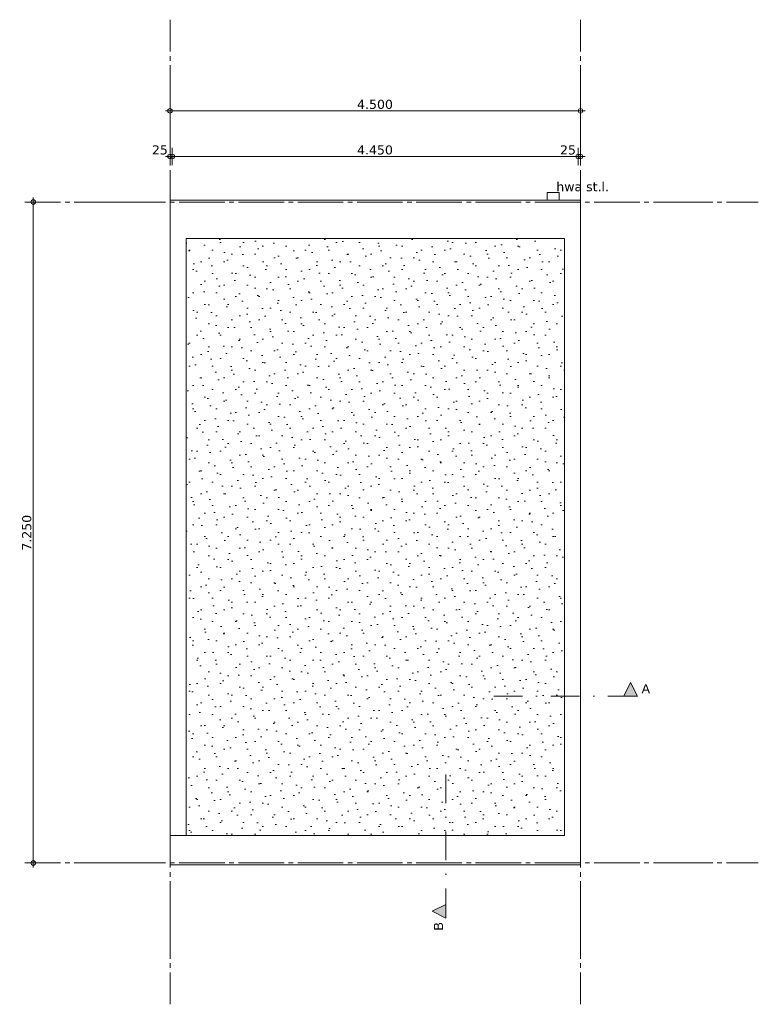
# Model space of a CAD drawing. Header units: millimetres. Extents: x -1649 to 77889, y -1550 to 37834.
# Tile 26 of 27: x 27871 to 35970, y -1550 to 9250. Entities that reach past the tile are written whole.
import ezdxf

# ---------------------------------------------------------------- set-up
doc = ezdxf.new("R2010")
doc.units = ezdxf.units.MM
doc.header["$MEASUREMENT"] = 0
for name, pattern in [('B0204', [650, 500, -50, 50, -50]), ('B0302', [625.500011, 313.000011, -156.25, 0, -156.25]), ('Wipeout_Contour', [1000, 0, -1000])]:
    doc.linetypes.add(name, pattern=pattern)
for name, color, linetype in [('52 Riolering.SCHOON', 7, 'Continuous'), ('A Lijn doorsnede', 7, 'Continuous'), ('A Lijn doorsnede 2D arcering', 7, 'Continuous'), ('A Stramien.module', 7, 'Continuous'), ('New_27 Daken', 7, 'Continuous'), ('New_27 Daken Afdek-arcering', 7, 'Continuous'), ('New_47 Dakafwerking', 7, 'Continuous'), ('New_47 Dakafwerking Afdek-arcering', 7, 'Continuous'), ('Tekst_dim 1_ 100 .SO_VO', 7, 'Continuous')]:
    doc.layers.add(name, color=color, linetype=linetype)
doc.styles.add('GENERATED_STYLE_2', font='verdana.ttf')
doc.styles.add('GENERATED_STYLE_3', font='arial.ttf')
doc.dimstyles.new('GENERATED_STYLE__1', dxfattribs={"dimtxt": 100, "dimasz": 95, "dimexe": 0.18, "dimexo": 0.0625, "dimgap": 0, "dimtad": 1, "dimtih": 1, "dimtoh": 1, "dimdec": 0, "dimzin": 0, "dimdsep": 46, "dimtxsty": 'GENERATED_STYLE_2', "dimblk": 'ARROWHEAD_7', "dimblk1": 'ARROWHEAD_7', "dimblk2": 'ARROWHEAD_7', "dimcen": 0.09, "dimse1": 1, "dimse2": 1, "dimclrd": 9, "dimclre": 9, "dimclrt": 9, "dimadec": 1, "dimazin": 0, "dimtfac": 1, "dimtdec": 4, "dimtmove": 0, "dimatfit": 3, "dimfxl": 1, "dimtolj": 1, "dimtzin": 0, "dimarcsym": 0})
doc.dimstyles.new('GENERATED_STYLE__2', dxfattribs={"dimtxt": 100, "dimasz": 95, "dimexe": 0.18, "dimexo": 0.0625, "dimgap": 0, "dimtad": 1, "dimdec": 0, "dimzin": 0, "dimdsep": 46, "dimtxsty": 'GENERATED_STYLE_2', "dimblk": 'ARROWHEAD_7', "dimblk1": 'ARROWHEAD_7', "dimblk2": 'ARROWHEAD_7', "dimcen": 0.09, "dimse1": 1, "dimse2": 1, "dimclrd": 9, "dimclre": 9, "dimclrt": 9, "dimadec": 1, "dimazin": 0, "dimtfac": 1, "dimtdec": 4, "dimtmove": 0, "dimatfit": 3, "dimfxl": 1, "dimtolj": 1, "dimtzin": 0, "dimarcsym": 0})

# ---------------------------------------------------------------- blocks, each defined once
blk = doc.blocks.new('Slab_1_4', base_point=(29625, 273))
at = {"layer": 'New_27 Daken Afdek-arcering', "linetype": 'Continuous', "lineweight": 0, "true_color": 0x000000}
h = blk.add_hatch(dxfattribs=at)
h.set_pattern_fill('910_Puntjes_B_0004', color=18, style=0, pattern_type=2)
h.set_pattern_definition([(45, (29520, 400), (-127.2792, 127.2792), [0, -120, 0, -180]), (110, (29920, 400), (169.1447, 61.5636), [0, -88, 0, -152])])
h.paths.add_polyline_path([(29625, 273), (33915, 273), (33915, 6977), (29625, 6977)])
at = {"layer": 'New_27 Daken', "color": 9, "linetype": 'Continuous', "lineweight": 0, "flags": 128}
blk.add_lwpolyline([(29625, 273), (33915, 273), (33915, 6977), (29625, 6977)], close=True, dxfattribs=at)
blk = doc.blocks.new('Slab_2_4', base_point=(33655, 7250))
at = {"layer": '52 Riolering.SCHOON', "color": 7, "linetype": 'Continuous', "lineweight": 0, "flags": 128}
blk.add_lwpolyline([(33655, 7250), (33655, 7356), (33785, 7356), (33785, 7250)], close=True, dxfattribs=at)
blk = doc.blocks.new('Beam_2_4', base_point=(29520, 0))
at = {"color": 254, "linetype": 'Wipeout_Contour', "lineweight": 0, "ltscale": 126907.904176}
blk.add_wipeout([(29520, 300), (29520, -20), (34020, -20), (33845, 300)], dxfattribs=at).dxf.layer = 'New_47 Dakafwerking Afdek-arcering'
at = {"layer": 'New_47 Dakafwerking', "color": 9, "linetype": 'Continuous', "lineweight": 0}
for p, q in [((29520, 300), (33845, 300)), ((29520, -20), (29520, 300)), ((29520, -20), (34020, -20))]:
    blk.add_line(p, q, dxfattribs=at)
blk = doc.blocks.new('Beam_3_4', base_point=(34000, 7250))
at = {"color": 254, "linetype": 'Wipeout_Contour', "lineweight": 0, "ltscale": 130196.190196}
blk.add_wipeout([(33845, 6850), (34020, 7270), (29520, 7270), (29695, 6850)], dxfattribs=at).dxf.layer = 'New_47 Dakafwerking Afdek-arcering'
at = {"layer": 'New_47 Dakafwerking', "color": 9, "linetype": 'Continuous', "lineweight": 0}
for p, q in [((34020, 7270), (29520, 7270)), ((33845, 6850), (29695, 6850))]:
    blk.add_line(p, q, dxfattribs=at)
blk = doc.blocks.new('Beam_4_4', base_point=(34000, 7250))
at = {"color": 254, "linetype": 'Wipeout_Contour', "lineweight": 0, "ltscale": 137185.670642}
blk.add_wipeout([(34020, 7270), (33845, 6850), (33845, 300), (34020, -20)], dxfattribs=at).dxf.layer = 'New_47 Dakafwerking Afdek-arcering'
at = {"layer": 'New_47 Dakafwerking', "color": 9, "linetype": 'Continuous', "lineweight": 0}
for p, q in [((34020, 7270), (34020, -20)), ((33845, 6850), (33845, 300))]:
    blk.add_line(p, q, dxfattribs=at)
blk = doc.blocks.new('Beam_5_4', base_point=(29540, 7250))
at = {"color": 254, "linetype": 'Wipeout_Contour', "lineweight": 0, "ltscale": 120094.865937}
blk.add_wipeout([(29520, 300), (29695, 300), (29695, 6850), (29520, 7270)], dxfattribs=at).dxf.layer = 'New_47 Dakafwerking Afdek-arcering'
at = {"layer": 'New_47 Dakafwerking', "color": 9, "linetype": 'Continuous', "lineweight": 0}
for p, q in [((29520, 7270), (29520, 300)), ((29695, 6850), (29695, 300)), ((29520, 300), (29695, 300))]:
    blk.add_line(p, q, dxfattribs=at)
blk = doc.blocks.new('Standard grid marker')
at = {"layer": 'A Stramien.module', "color": 7, "linetype": 'B0204', "lineweight": 0}
for p, q in [((1000, 0), (0, 0)), ((1000, 0), (7000, 0)), ((7000, 0), (8000, 0))]:
    blk.add_line(p, q, dxfattribs=at)
blk = doc.blocks.new('Standard grid marker_2')
at = {"layer": 'A Stramien.module', "color": 7, "linetype": 'B0204', "lineweight": 0}
for p, q in [((1000, 0), (0, 0)), ((1000, 0), (9800, 0)), ((9800, 0), (10800, 0))]:
    blk.add_line(p, q, dxfattribs=at)
blk = doc.blocks.new('*D368', base_point=(29520, 0))
at = {"layer": 'Tekst_dim 1_ 100 .SO_VO', "color": 9, "linetype": 'Continuous', "lineweight": 0}
for p, q in [((28114, 7250), (27926, 7250)), ((28020, 7225), (28020, 7300)), ((28020, 25), (28020, 7225)), ((28114, 0), (27926, 0)), ((28020, -50), (28020, 25))]:
    blk.add_line(p, q, dxfattribs=at)
for centre in [(28020, 7250), (28020, 0)]:
    blk.add_circle(centre, 25, dxfattribs=at)
at = {"layer": 'Tekst_dim 1_ 100 .SO_VO', "color": 9, "lineweight": 0, "insert": (28000, 3426), "char_height": 100, "attachment_point": 7, "rotation": 90, "style": 'GENERATED_STYLE_2'}
blk.add_mtext('\\A1;{\\pql;\\fVerdana|b0|i0|c0|p0;\\W1.000000;7.250}', dxfattribs=at)
blk = doc.blocks.new('ARROWHEAD_7')
at = {"color": 0, "linetype": 'Continuous', "lineweight": 0}
for p, q in [((0, 0), (-1, 0)), ((-0.25, 0), (0.25, 0)), ((0, -0.25), (0, 0.25))]:
    blk.add_line(p, q, dxfattribs=at)
blk.add_circle((0, 0), 0.25, dxfattribs=at)
blk = doc.blocks.new('*D369', base_point=(29520, 0))
at = {"layer": 'Tekst_dim 1_ 100 .SO_VO', "color": 9, "linetype": 'Continuous', "lineweight": 0}
for p, q in [((29520, 8156), (29520, 8344)), ((34020, 8156), (34020, 8344)), ((29470, 8250), (29545, 8250)), ((29545, 8250), (33995, 8250)), ((33995, 8250), (34070, 8250))]:
    blk.add_line(p, q, dxfattribs=at)
for centre in [(29520, 8250), (34020, 8250)]:
    blk.add_circle(centre, 25, dxfattribs=at)
at = {"layer": 'Tekst_dim 1_ 100 .SO_VO', "color": 9, "lineweight": 0, "insert": (31571, 8270), "char_height": 100, "attachment_point": 7, "style": 'GENERATED_STYLE_2'}
blk.add_mtext('\\A1;{\\pql;\\fVerdana|b0|i0|c0|p0;\\W1.000000;4.500}', dxfattribs=at)
blk = doc.blocks.new('*D370', base_point=(29520, 0))
at = {"layer": 'Tekst_dim 1_ 100 .SO_VO', "color": 9, "linetype": 'Continuous', "lineweight": 0}
for p, q in [((29520, 7656), (29520, 7844)), ((29545, 7656), (29545, 7844)), ((29470, 7750), (29545, 7750)), ((29545, 7750), (29570, 7750))]:
    blk.add_line(p, q, dxfattribs=at)
for centre in [(29520, 7750), (29545, 7750)]:
    blk.add_circle(centre, 25, dxfattribs=at)
at = {"layer": 'Tekst_dim 1_ 100 .SO_VO', "color": 9, "lineweight": 0, "insert": (29321, 7770), "char_height": 100, "attachment_point": 7, "style": 'GENERATED_STYLE_2'}
blk.add_mtext('\\A1;{\\pql;\\fVerdana|b0|i0|c0|p0;\\W1.000000;25}', dxfattribs=at)
blk = doc.blocks.new('*D371', base_point=(29520, 0))
at = {"layer": 'Tekst_dim 1_ 100 .SO_VO', "color": 9, "linetype": 'Continuous', "lineweight": 0}
for p, q in [((29545, 7656), (29545, 7844)), ((33995, 7656), (33995, 7844)), ((29545, 7750), (29570, 7750)), ((29570, 7750), (34020, 7750)), ((33995, 7750), (34070, 7750))]:
    blk.add_line(p, q, dxfattribs=at)
for centre in [(29545, 7750), (33995, 7750)]:
    blk.add_circle(centre, 25, dxfattribs=at)
at = {"layer": 'Tekst_dim 1_ 100 .SO_VO', "color": 9, "lineweight": 0, "char_height": 100, "attachment_point": 7, "style": 'GENERATED_STYLE_2'}
for s, insert in [('\\A1;{\\pql;\\fVerdana|b0|i0|c0|p0;\\W1.000000;4.450}', (31571, 7770)), ('\\A1;{\\pql;\\fVerdana|b0|i0|c0|p0;\\W1.000000;25}', (33796, 7770))]:
    blk.add_mtext(s, dxfattribs=dict(at, insert=insert))
blk = doc.blocks.new('*D372', base_point=(29520, 0))
at = {"layer": 'Tekst_dim 1_ 100 .SO_VO', "color": 9, "linetype": 'Continuous', "lineweight": 0}
for p, q in [((33995, 7656), (33995, 7844)), ((34020, 7656), (34020, 7844)), ((29570, 7750), (34020, 7750)), ((33995, 7750), (34020, 7750)), ((33995, 7750), (34070, 7750))]:
    blk.add_line(p, q, dxfattribs=at)
for centre in [(33995, 7750), (34020, 7750)]:
    blk.add_circle(centre, 25, dxfattribs=at)
blk = doc.blocks.new('Cutting Plane_7_4', base_point=(28970, 1831))
at = {"layer": 'A Lijn doorsnede 2D arcering', "linetype": 'Continuous', "lineweight": 0, "true_color": 0x000000}
blk.add_hatch(color=18, dxfattribs=at).paths.add_polyline_path([(34645, 1831), (34570, 1981), (34495, 1831)])
at = {"layer": 'A Lijn doorsnede', "color": 9, "linetype": 'B0302', "lineweight": 0}
blk.add_line((33070, 1831), (34495, 1831), dxfattribs=at)
at = {"layer": 'A Lijn doorsnede', "color": 2, "linetype": 'Continuous', "lineweight": 0, "flags": 128}
blk.add_lwpolyline([(34645, 1831), (34495, 1831), (34570, 1981)], close=True, dxfattribs=at)
at = {"layer": 'A Lijn doorsnede', "color": 2, "lineweight": 0, "insert": (34690, 1861), "char_height": 100, "attachment_point": 7, "style": 'GENERATED_STYLE_3'}
blk.add_mtext('\\A1;{\\pql;\\pt0;\\fArial|b0|i0|c0|p0;\\W1.000000;A}', dxfattribs=at)
blk = doc.blocks.new('Cutting Plane_8_4', base_point=(32543, 8077))
at = {"layer": 'A Lijn doorsnede 2D arcering', "linetype": 'Continuous', "lineweight": 0, "true_color": 0x000000}
blk.add_hatch(color=18, dxfattribs=at).paths.add_polyline_path([(32543, -604), (32543, -454), (32393, -529)])
at = {"layer": 'A Lijn doorsnede', "color": 9, "linetype": 'B0302', "lineweight": 0}
blk.add_line((32543, 971), (32543, -454), dxfattribs=at)
at = {"layer": 'A Lijn doorsnede', "color": 2, "linetype": 'Continuous', "lineweight": 0, "flags": 128}
blk.add_lwpolyline([(32543, -604), (32543, -454), (32393, -529)], close=True, dxfattribs=at)
at = {"layer": 'A Lijn doorsnede', "color": 2, "lineweight": 0, "insert": (32513, -649), "char_height": 100, "attachment_point": 9, "rotation": 90, "style": 'GENERATED_STYLE_3'}
blk.add_mtext('\\A1;{\\pqr;\\pt0;\\fArial|b0|i0|c0|p0;\\W1.000000;B}', dxfattribs=at)

msp = doc.modelspace()

# ---------------------------------------------------------------- block references
at = {"layer": '52 Riolering.SCHOON', "color": 7, "linetype": 'Continuous', "lineweight": 0}
msp.add_blockref('Slab_2_4', (33655, 7250), dxfattribs=at)
at = {"layer": 'New_27 Daken', "color": 9, "linetype": 'Continuous', "lineweight": 0}
msp.add_blockref('Slab_1_4', (29625, 273), dxfattribs=at)

# ---------------------------------------------------------------- texts
at = {"layer": 'Tekst_dim 1_ 100 .SO_VO', "color": 94, "linetype": 'Continuous', "lineweight": 0, "insert": (33755.4, 7468.1), "char_height": 100, "attachment_point": 1, "style": 'GENERATED_STYLE_2'}
msp.add_mtext('\\A1;{\\pql;\\fVerdana|b0|i0|c0|p0;\\W1.000000;hwa st.l.}', dxfattribs=at)

# ---------------------------------------------------------------- dimensions: what is measured, and where the dimension line sits
at = {"layer": 'Tekst_dim 1_ 100 .SO_VO', "color": 9, "linetype": 'Continuous', "lineweight": 0}
dim = msp.add_linear_dim(base=(34020, 8250), p1=(29520, 9250), p2=(34020, 9250), dimstyle='GENERATED_STYLE__1', dxfattribs=at)
dim.commit()
dim.dimension.update_dxf_attribs({"geometry": '*D369', "text_midpoint": (31738.2, 8320), "dimtype": 160})
dim = msp.add_linear_dim(base=(28020, 7250), p1=(27970, 0), p2=(27970, 7250), angle=90, dimstyle='GENERATED_STYLE__2', dxfattribs=at)
dim.commit()
dim.dimension.update_dxf_attribs({"geometry": '*D368', "text_midpoint": (27950, 3593.2), "dimtype": 160, "text_rotation": 90})

# ---------------------------------------------------------------- next in the draw order: block references
at = {"layer": 'New_47 Dakafwerking', "color": 9, "lineweight": 0}
for name, p in [('Beam_3_4', (34000, 7250)), ('Beam_2_4', (29520, 0))]:
    msp.add_blockref(name, p, dxfattribs=at)

# ---------------------------------------------------------------- next in the draw order: block references
at = {"layer": 'A Lijn doorsnede', "color": 9, "lineweight": 0}
msp.add_blockref('Cutting Plane_8_4', (32543.1, 8076.8), dxfattribs=at)
at = {"layer": 'New_47 Dakafwerking', "color": 9, "lineweight": 0}
for name, p in [('Beam_5_4', (29540, 7250)), ('Beam_4_4', (34000, 7250))]:
    msp.add_blockref(name, p, dxfattribs=at)

# ---------------------------------------------------------------- next in the draw order: block references
at = {"layer": 'A Lijn doorsnede', "color": 9, "lineweight": 0}
msp.add_blockref('Cutting Plane_7_4', (28970, 1830.7), dxfattribs=at)
at = {"layer": 'A Stramien.module', "color": 1, "linetype": 'Continuous', "lineweight": 0, "zscale": 1000, "rotation": 270}
for p in [(29520, 9250), (34020, 9250)]:
    msp.add_blockref('Standard grid marker_2', p, dxfattribs=at)
at = {"layer": 'A Stramien.module', "color": 1, "linetype": 'Continuous', "lineweight": 0, "zscale": 1000}
for p in [(27970, 7250), (27970, 0)]:
    msp.add_blockref('Standard grid marker', p, dxfattribs=at)

# ---------------------------------------------------------------- next in the draw order: dimensions: what is measured, and where the dimension line sits
at = {"layer": 'Tekst_dim 1_ 100 .SO_VO', "color": 9, "linetype": 'Continuous', "lineweight": 0}
for base, p1, p2, picture, middle in [((29545, 7750), (29520, 9250), (29545, 4200), '*D370', (29396.7, 7820)), ((34020, 7750), (33995, 7188), (34020, 9250), '*D372', (33871.7, 7820)), ((33995, 7750), (29545, 4200), (33995, 7188), '*D371', (31738.2, 7820))]:
    dim = msp.add_linear_dim(base=base, p1=p1, p2=p2, dimstyle='GENERATED_STYLE__1', dxfattribs=at)
    dim.commit()
    dim.dimension.update_dxf_attribs({"geometry": picture, "text_midpoint": middle, "dimtype": 160})

doc.saveas('drawing.dxf')
